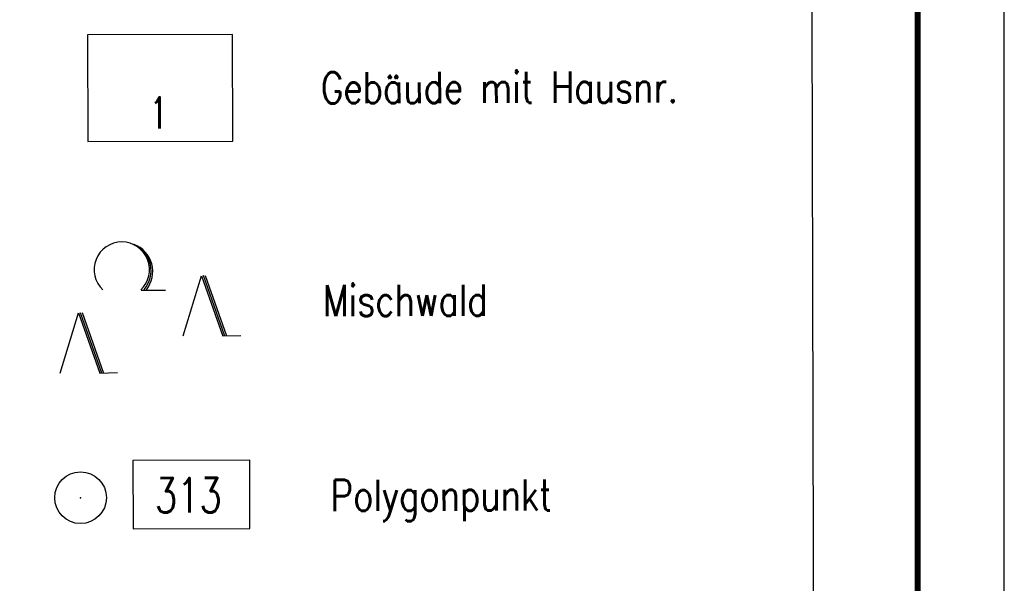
# Model space of a CAD drawing. Extents: x 0 to 1135, y 0 to 420.
# Tile 60 of 84: x 1078 to 1135, y 146 to 179. Entities that reach past the tile are written whole.
import ezdxf

# ---------------------------------------------------------------- set-up
doc = ezdxf.new("R2010")
doc.units = 0
doc.header["$LTSCALE"] = 2
doc.header["$MEASUREMENT"] = 0
doc.linetypes.add('AUSGEZOGEN', pattern=[0])
doc.layers.get('0').update_dxf_attribs({"color": 8, "linetype": 'AUSGEZOGEN'})
for name, color, linetype in [('FBRTOP', 8, 'AUSGEZOGEN'), ('GEBAEUDE', 8, 'AUSGEZOGEN'), ('HAUSNR', 8, 'AUSGEZOGEN'), ('LEGENDE', 7, 'AUSGEZOGEN'), ('PP', 8, 'AUSGEZOGEN'), ('RAHMEN', 250, 'AUSGEZOGEN'), ('WALD', 8, 'AUSGEZOGEN')]:
    doc.layers.add(name, color=color, linetype=linetype)
doc.styles.add('ROMANS', font='romans.shx', dxfattribs={"width": 0.8})

# ---------------------------------------------------------------- blocks, each defined once
blk = doc.blocks.new('NW')
at = {"color": 0}
for p, q in [((-1.088, 0), (-0.024, 3.474)), ((-0.024, 3.474), (1.193, -0.023)), ((0.077, 3.499), (1.294, 0.003)), ((0.189, 3.489), (1.406, -0.007)), ((1.177, -0.007), (2.227, 0.023))]:
    blk.add_line(p, q, dxfattribs=at)
blk = doc.blocks.new('LW')
at = {"color": 0}
blk.add_line((1.183, 0.003), (2.575, 0.003), dxfattribs=at)
for centre, radius, start, end in [((0.065, 1.189), 1.6, 312.7202, 226.7249), ((0.169, 1.08), 1.681, 321.1992, 68.9844), ((0.083, 1.129), 1.668, 319.2916, 65.2101)]:
    blk.add_arc(centre, radius, start, end, dxfattribs=at)
blk = doc.blocks.new('PP')
at = {"color": 0}
blk.add_circle((0, -0.006), 1.493, dxfattribs=at)
blk.add_point((0, 0), dxfattribs=at)

msp = doc.modelspace()

# ---------------------------------------------------------------- linework, layer by layer
at = {"layer": 'FBRTOP', "const_width": 0.5}
for points in [[(88.009, 187.528, 0), (104.839, 188.975, 0), (166.439, 194.269, -0.000002), (228.71, 199.62, 0.000002), (290.98, 204.971, 0.000001), (321.649, 207.607, 0.000001), (340.796, 209.253, 0.000002), (353.251, 210.323, -0.000001), (365.705, 211.394, -0.000007)], [(87.666, 191.514, 0), (104.497, 192.96, 0), (166.097, 198.254, -0.000002), (228.367, 203.605, 0.000002), (290.638, 208.957, 0.000001), (321.307, 211.592, 0.000001), (340.454, 213.238, 0.000002), (352.908, 214.308, -0.000001), (365.363, 215.379, -0.000007)], [(377.816, 216.449, 0.000001), (390.27, 217.519, 0.000044)], [(378.159, 212.464, 0.000001), (390.613, 213.534, 0.000044)]]:
    msp.add_lwpolyline(points, format="xyb", dxfattribs=at)
at = {"layer": 'GEBAEUDE'}
msp.add_lwpolyline([(1082.093, 171.977), (1090.463, 171.998), (1090.447, 178.162), (1082.077, 178.14)], close=True, dxfattribs=at)
at = {"layer": 'LEGENDE'}
msp.add_lwpolyline([(1030.061, 117.083), (1124.072, 117.324), (1123.635, 287.473), (1029.624, 287.231)], close=True, dxfattribs=at)
at = {"layer": 'PP'}
msp.add_lwpolyline([(1084.71, 149.617), (1091.455, 149.634), (1091.445, 153.578), (1084.699, 153.561)], close=True, dxfattribs=at)
at = {"layer": 'RAHMEN'}
msp.add_line((1135, 0), (1135, 420), dxfattribs=at)
at = {"layer": 'RAHMEN', "const_width": 0.35}
msp.add_lwpolyline([(25, 5), (1130, 5), (1130, 415), (25, 415), (25, 5)], dxfattribs=at)

# ---------------------------------------------------------------- block references
at = {"layer": 'PP', "rotation": 132.9965839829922}
msp.add_blockref('PP', (1081.677, 151.401), dxfattribs=at)
at = {"layer": 'WALD', "rotation": 0.1471602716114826}
for name, p in [('LW', (1084.002, 163.384)), ('NW', (1088.7, 160.749)), ('NW', (1081.594, 158.609))]:
    msp.add_blockref(name, p, dxfattribs=at)

# ---------------------------------------------------------------- texts
at = {"layer": 'HAUSNR', "style": 'ROMANS', "width": 0.66}
msp.add_text('1', height=1.8, rotation=359.9416, dxfattribs=at).set_placement((1085.678, 172.726))
at = {"layer": 'LEGENDE', "style": 'ROMANS', "width": 0.8}
for s, p in [('Gebäude mit Hausnr.', (1095.56, 174.175)), ('Mischwald', (1095.678, 161.886)), ('Polygonpunkt', (1096.121, 150.634))]:
    msp.add_text(s, height=1.8, rotation=0.1472, dxfattribs=at).set_placement(p)
at = {"layer": 'PP', "style": 'ROMANS', "width": 0.75}
msp.add_text('313', height=2, rotation=0.1472, dxfattribs=at).set_placement((1085.977, 150.541))

doc.saveas('drawing.dxf')
